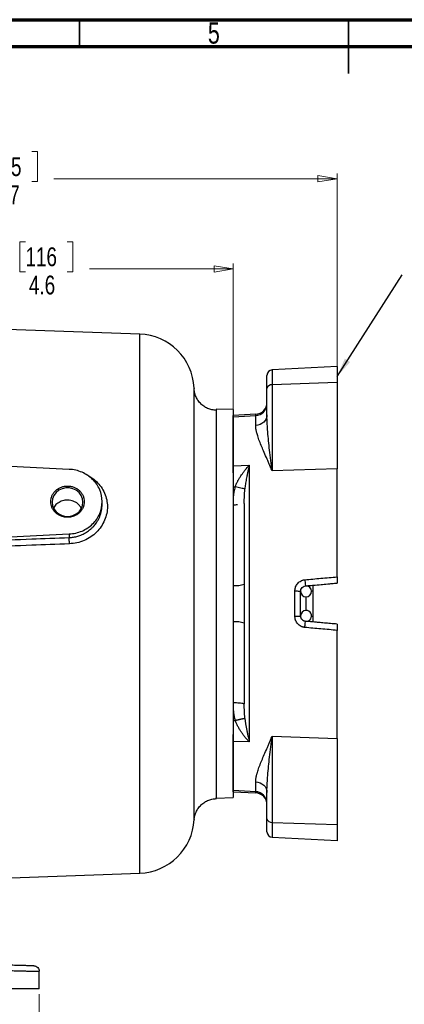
# Model space of a CAD drawing. Header units: inches. Extents: x 0.6 to 16.3, y 0.2 to 11.5.
# Tile 11 of 23: x 6.1 to 8.9, y 4.3 to 11.5. Entities that reach past the tile are written whole.
import ezdxf

# ---------------------------------------------------------------- set-up
doc = ezdxf.new("R2010")
doc.units = ezdxf.units.IN
doc.header["$MEASUREMENT"] = 0
doc.styles.add('SLDTEXTSTYLE0', font='TXT', dxfattribs={"width": 0.75})
doc.dimstyles.new('SLDDIMSTYLE0', dxfattribs={"dimtxt": 0.137795, "dimasz": 0.14, "dimexe": 0, "dimexo": 0.0625, "dimgap": 0.034449, "dimtad": 0, "dimdec": 1, "dimlfac": 1.5, "dimrnd": 1e-09, "dimzin": 12, "dimdsep": 46, "dimtxsty": 'SLDTEXTSTYLE0', "dimblk1": 'CLOSED', "dimblk2": 'CLOSED', "dimsah": 1, "dimcen": 0.09, "dimadec": 0, "dimazin": 3, "dimtfac": 1, "dimtdec": 1, "dimtofl": 0, "dimtmove": 0, "dimatfit": 3, "dimldrblk": 'CLOSED', "dimfxl": 0, "dimfrac": 2, "dimtolj": 1, "dimtzin": 12, "dimarcsym": 0})
doc.dimstyles.new('SLDDIMSTYLE2', dxfattribs={"dimtxt": 0.137795, "dimasz": 0.14, "dimexe": 0, "dimexo": 0.0625, "dimgap": 0.034449, "dimtad": 0, "dimdec": 1, "dimlfac": 1.5, "dimrnd": 1e-09, "dimzin": 12, "dimdsep": 46, "dimtxsty": 'SLDTEXTSTYLE0', "dimblk1": 'CLOSED', "dimblk2": 'CLOSED', "dimsah": 1, "dimcen": 0.09, "dimadec": 0, "dimazin": 3, "dimtfac": 1, "dimtofl": 0, "dimtmove": 0, "dimatfit": 3, "dimldrblk": 'CLOSED', "dimfxl": 0, "dimfrac": 2, "dimtolj": 1, "dimtzin": 12, "dimarcsym": 0})
doc.dimstyles.new('SLDDIMSTYLE3', dxfattribs={"dimtxt": 0.18, "dimasz": 0.14, "dimexe": 0, "dimexo": 0.0625, "dimgap": 0, "dimtad": 0, "dimtih": 1, "dimtoh": 1, "dimdec": 0, "dimrnd": 1e-09, "dimzin": 0, "dimdsep": 46, "dimtxsty": 'Standard', "dimsah": 1, "dimcen": 0.09, "dimadec": 0, "dimazin": 0, "dimtfac": 0.14, "dimtdec": 0, "dimtofl": 0, "dimtmove": 0, "dimatfit": 3, "dimfxl": 0, "dimfrac": 2, "dimtolj": 1, "dimtzin": 0, "dimarcsym": 0})

# ---------------------------------------------------------------- blocks, each defined once
blk = doc.blocks.new('_Closed')
at = {"color": 0, "linetype": 'ByBlock', "lineweight": -2}
for p, q in [((-1, 0.166667), (0, 0)), ((-1, 0.166667), (-1, -0.166667)), ((0, 0), (-1, -0.166667)), ((0, 0), (-1, 0))]:
    blk.add_line(p, q, dxfattribs=at)
blk = doc.blocks.new('_D')
at = {"color": 7, "linetype": 'Continuous', "lineweight": 0}
for p, q in [((6.1006, 9.8726), (6.0586, 9.8726)), ((6.0586, 9.8726), (6.0586, 9.6538)), ((6.4061, 9.8726), (6.448, 9.8726)), ((6.448, 9.8726), (6.448, 9.6538)), ((4.5751, 9.6741), (5.9378, 9.6741)), ((6.0586, 9.6538), (6.1006, 9.6538)), ((6.448, 9.6538), (6.4061, 9.6538)), ((7.6204, 9.6741), (6.5689, 9.6741)), ((7.6204, 8.6332), (7.6204, 9.7135))]:
    blk.add_line(p, q, dxfattribs=at)
at = {"color": 7, "linetype": 'Continuous', "lineweight": 18, "xscale": 0.14, "yscale": 0.14, "rotation": 180.0000000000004}
blk.add_blockref('_Closed', (4.5751, 9.6741), dxfattribs=at)
at = {"color": 7, "linetype": 'Continuous', "lineweight": 18, "xscale": 0.14, "yscale": 0.14}
blk.add_blockref('_Closed', (7.6204, 9.6741), dxfattribs=at)
at = {"color": 7, "linetype": 'Continuous', "lineweight": 18, "char_height": 0.1378, "attachment_point": 1, "style": 'SLDTEXTSTYLE0'}
for s, insert in [('116', (6.1006, 9.8315)), ('4.6', (6.1261, 9.6253))]:
    blk.add_mtext(s, dxfattribs=dict(at, insert=insert))
blk = doc.blocks.new('_D_1')
at = {"color": 7, "linetype": 'Continuous', "lineweight": 0}
for p, q in [((5.8412, 10.5317), (5.7992, 10.5317)), ((5.7992, 10.5317), (5.7992, 10.3129)), ((6.1466, 10.5317), (6.1886, 10.5317)), ((6.1886, 10.5317), (6.1886, 10.3129)), ((4.5751, 9.8189), (4.5751, 10.3726)), ((8.3804, 8.8825), (8.3804, 10.3726)), ((4.5751, 10.3332), (5.6784, 10.3332)), ((5.7992, 10.3129), (5.8412, 10.3129)), ((6.1886, 10.3129), (6.1466, 10.3129)), ((8.3804, 10.3332), (6.3095, 10.3332))]:
    blk.add_line(p, q, dxfattribs=at)
at = {"color": 7, "linetype": 'Continuous', "lineweight": 18, "xscale": 0.14, "yscale": 0.14}
for p, rotation in [((4.5751, 10.3332), 179.9999999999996), ((8.3804, 10.3332), 359.9999999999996)]:
    blk.add_blockref('_Closed', p, dxfattribs=dict(at, rotation=rotation))
at = {"color": 7, "linetype": 'Continuous', "lineweight": 18, "char_height": 0.1378, "attachment_point": 1, "style": 'SLDTEXTSTYLE0'}
for s, insert in [('145', (5.8412, 10.4906)), ('5.7', (5.8667, 10.2844))]:
    blk.add_mtext(s, dxfattribs=dict(at, insert=insert))
blk = doc.blocks.new('_D_4')
at = {"color": 7, "linetype": 'Continuous', "lineweight": 0}
for p, q in [((2.9484, 4.3713), (2.9484, 4.0609)), ((6.2017, 4.3713), (6.2017, 4.0609)), ((5.3042, 4.2987), (5.2623, 4.2987)), ((5.2623, 4.2987), (5.2623, 4.08)), ((5.6097, 4.2987), (5.6517, 4.2987)), ((5.6517, 4.2987), (5.6517, 4.08)), ((2.9484, 4.1002), (5.1414, 4.1002)), ((5.2623, 4.08), (5.3042, 4.08)), ((5.6517, 4.08), (5.6097, 4.08)), ((6.2017, 4.1002), (5.7725, 4.1002))]:
    blk.add_line(p, q, dxfattribs=at)
at = {"color": 7, "linetype": 'Continuous', "lineweight": 18, "xscale": 0.14, "yscale": 0.14, "rotation": 180.0000000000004}
blk.add_blockref('_Closed', (2.9484, 4.1002, 0.1843), dxfattribs=at)
at = {"color": 7, "linetype": 'Continuous', "lineweight": 18, "xscale": 0.14, "yscale": 0.14}
blk.add_blockref('_Closed', (6.2017, 4.1002, 0.1843), dxfattribs=at)
at = {"color": 7, "linetype": 'Continuous', "lineweight": 18, "char_height": 0.1378, "attachment_point": 1, "style": 'SLDTEXTSTYLE0'}
for s, insert in [('124', (5.3042, 4.2576)), ('4.9', (5.3297, 4.0514))]:
    blk.add_mtext(s, dxfattribs=dict(at, insert=insert))

msp = doc.modelspace()

# ---------------------------------------------------------------- linework, layer by layer
at = {"color": 7, "linetype": 'Continuous', "lineweight": 70}
for p, q in [((0.5906, 11.4961), (16.3386, 11.4961)), ((0.7874, 11.2992), (16.1417, 11.2992))]:
    msp.add_line(p, q, dxfattribs=at)
at = {"color": 7, "linetype": 'Continuous', "lineweight": 35}
for p, q in [((6.4961, 11.2992), (6.4961, 11.4961)), ((8.4646, 11.4961), (8.4646, 11.1024)), ((8.4646, 11.2992), (8.4646, 11.4961))]:
    msp.add_line(p, q, dxfattribs=at)
at = {"color": 7, "linetype": 'Continuous', "lineweight": 25}
for p, q in [((6.9362, 9.198), (4.5751, 9.2804)), ((8.3804, 8.9607), (7.905, 8.9357)), ((7.905, 8.9357), (7.905, 8.8263)), ((8.3804, 8.9607), (8.3804, 8.8431)), ((7.8671, 8.6077), (7.8671, 8.7994)), ((8.3804, 8.8431), (7.905, 8.8263)), ((7.905, 8.8263), (7.905, 8.1968)), ((8.3804, 8.8431), (8.3804, 8.2136)), ((7.6205, 8.6452), (7.4951, 8.6496)), ((7.6204, 8.6452), (7.6204, 7.2271)), ((7.7849, 8.611), (7.6204, 8.6024)), ((7.6204, 8.5938), (7.6204, 8.6024)), ((7.6204, 8.5938), (7.7849, 8.6021)), ((7.6204, 8.2344), (7.6204, 8.5938)), ((7.7849, 8.5291), (7.7849, 8.6021)), ((6.4217, 8.2087), (4.5751, 8.299)), ((7.6204, 8.2344), (7.7383, 8.2388)), ((7.6204, 8.1842), (7.6204, 8.2344)), ((7.7383, 8.2388), (7.7383, 6.2154)), ((8.3804, 8.2136), (7.905, 8.1968)), ((8.3804, 7.4228), (8.3804, 8.2136)), ((7.6204, 8.0813), (7.6345, 8.0814)), ((6.6617, 7.9507), (6.6617, 7.9725)), ((7.6991, 7.9591), (7.7004, 7.9599)), ((7.7004, 7.9599), (7.701, 7.9717)), ((4.9555, 7.6646), (6.4217, 7.7363)), ((6.4217, 7.7363), (6.4217, 7.7104)), ((8.2037, 7.3616), (8.2037, 7.3215)), ((8.0716, 7.1345), (8.0716, 7.3197)), ((8.1537, 7.1771), (8.1537, 7.2771)), ((8.2037, 7.3215), (8.2037, 7.1327)), ((8.2037, 7.1327), (8.2037, 7.0926)), ((8.3804, 6.2406), (8.3804, 7.0314)), ((7.6975, 6.496), (7.7004, 6.4943)), ((7.701, 6.4813), (7.7004, 6.4943)), ((7.6204, 6.3728), (7.6345, 6.3728)), ((7.6204, 6.2198), (7.6204, 6.2699)), ((7.6204, 5.8604), (7.6204, 6.2198)), ((7.7383, 6.2154), (7.6204, 6.2198)), ((7.905, 6.2574), (8.3804, 6.2406)), ((7.905, 6.2574), (7.905, 5.6279)), ((8.3804, 6.2406), (8.3804, 5.6111)), ((7.7849, 5.8521), (7.7849, 5.9251)), ((7.7849, 5.8521), (7.6204, 5.8604)), ((7.6204, 5.8518), (7.6204, 5.8604)), ((7.6204, 5.8518), (7.7849, 5.8432)), ((7.8671, 5.6548), (7.8671, 5.8465)), ((7.4951, 5.8046), (7.6205, 5.809)), ((7.905, 5.6279), (8.3804, 5.6111)), ((7.905, 5.6279), (7.905, 5.5184)), ((8.3804, 5.6111), (8.3804, 5.4935)), ((8.3804, 5.4935), (7.905, 5.5184)), ((5.9269, 5.221), (6.9362, 5.2562)), ((6.2017, 4.4107), (6.2017, 4.5388))]:
    msp.add_line(p, q, dxfattribs=at)
at = {"color": 8, "linetype": 'Continuous', "lineweight": 25}
for p, q in [((6.9362, 7.2271), (6.9362, 9.198)), ((7.7849, 8.6021), (7.7849, 8.611)), ((7.701, 7.9717), (7.7055, 8.066)), ((8.1936, 7.3206), (8.2037, 7.3215)), ((6.9362, 5.2562), (6.9362, 7.2271)), ((8.2037, 7.1327), (8.1936, 7.1336)), ((7.7055, 6.3882), (7.701, 6.4813)), ((7.7849, 5.8432), (7.7849, 5.8521))]:
    msp.add_line(p, q, dxfattribs=at)
at = {"color": 7, "linetype": 'Continuous', "lineweight": 25, "flags": 128}
msp.add_lwpolyline([(6.296, 7.9689), (6.2993, 7.9438), (6.3089, 7.9202), (6.3243, 7.8993), (6.3446, 7.8826), (6.3685, 7.8708), (6.3949, 7.8647), (6.422, 7.8647), (6.4483, 7.8708), (6.4723, 7.8826), (6.4925, 7.8993), (6.5079, 7.9202), (6.5175, 7.9438), (6.5208, 7.9689), (6.5175, 7.994), (6.5079, 8.0177), (6.4925, 8.0385), (6.4723, 8.0553), (6.4483, 8.067), (6.422, 8.0731), (6.3949, 8.0731), (6.3685, 8.067), (6.3446, 8.0553), (6.3243, 8.0385), (6.3089, 8.0177), (6.2993, 7.994), (6.296, 7.9689)], dxfattribs=at)
at = {"color": 7, "linetype": 'Continuous', "lineweight": 25}
for centre, radius, start, end in [((6.9217, 8.7849), 0.4133, 2.45154, 88), ((7.9071, 8.8958), 0.04, 93, 180), ((7.9009, 8.7919), 0.0347, 83.29645, 167.44555), ((7.7804, 8.6976), 0.0867, 273, 0), ((7.7823, 8.6868), 0.0847, 271.75685, 358.87082), ((7.6391, 7.5389), 0.1797, 264.03754, 289.95322), ((8.1537, 7.3171), 0.04, 180, 90), ((8.1537, 7.3171), 0.04, 90, 95), ((8.1537, 7.1371), 0.04, 90, 180), ((8.1537, 7.1371), 0.04, 265, 90), ((7.6391, 6.9153), 0.1797, 70.04678, 95.96246), ((7.7823, 5.7674), 0.0847, 1.12918, 88.24315), ((7.7804, 5.7566), 0.0867, 0, 87), ((6.9217, 5.6693), 0.4133, 272, 356.99187), ((7.9009, 5.6623), 0.0347, 192.55445, 276.70355), ((7.9071, 5.5584), 0.04, 180, 267)]:
    msp.add_arc(centre, radius, start, end, dxfattribs=at)
for points, knots in [([(7.8671, 8.7994), (7.8671, 8.8015), (7.8671, 8.8058), (7.8671, 8.8119), (7.8671, 8.8179), (7.8671, 8.8237), (7.8671, 8.8292), (7.8671, 8.8346), (7.8671, 8.8443), (7.8671, 8.8571), (7.8671, 8.8711), (7.8671, 8.8822), (7.8671, 8.8888), (7.8671, 8.8924), (7.8671, 8.8944), (7.8671, 8.8956), (7.8671, 8.8957), (7.8671, 8.8958)], [0, 0, 0, 0, 0.035415, 0.070752, 0.10604, 0.141311, 0.176596, 0.211924, 0.247326, 0.37364, 0.500009, 0.626322, 0.752692, 0.81457, 0.876305, 0.93806, 1, 1, 1, 1]), ([(7.3345, 5.6476), (7.3345, 5.6476), (7.3345, 5.6466), (7.3345, 5.65), (7.3345, 5.657), (7.3345, 5.6687), (7.3345, 5.6817), (7.3345, 5.6947), (7.3345, 5.7078), (7.3345, 5.724), (7.3345, 5.7439), (7.3345, 5.768), (7.3345, 5.7949), (7.3345, 5.8228), (7.3345, 5.8492), (7.3345, 5.8733), (7.3345, 5.8946), (7.3345, 5.9115), (7.3345, 5.9251), (7.3345, 5.9368), (7.3345, 5.9493), (7.3345, 5.9625), (7.3345, 5.9766), (7.3345, 5.9915), (7.3345, 6.0063), (7.3345, 6.0233), (7.3345, 6.0415), (7.3345, 6.0628), (7.3346, 6.086), (7.3346, 6.127), (7.3346, 6.184), (7.3346, 6.2548), (7.3346, 6.3222), (7.3346, 6.3907), (7.3346, 6.4639), (7.3346, 6.5431), (7.3346, 6.6046), (7.3346, 6.6468), (7.3346, 6.6686), (7.3346, 6.692), (7.3346, 6.717), (7.3346, 6.7437), (7.3346, 6.7812), (7.3345, 6.8247), (7.3345, 6.8691), (7.3345, 6.9111), (7.3345, 6.9616), (7.3345, 7.0234), (7.3345, 7.0915), (7.3345, 7.1592), (7.3345, 7.2331), (7.3345, 7.3105), (7.3345, 7.3911), (7.3346, 7.483), (7.3346, 7.5792), (7.3347, 7.6759), (7.3347, 7.7573), (7.3347, 7.8343), (7.3347, 7.9106), (7.3347, 7.9892), (7.3347, 8.0651), (7.3347, 8.139), (7.3347, 8.2038), (7.3346, 8.2733), (7.3346, 8.3348), (7.3345, 8.3913), (7.3345, 8.4332), (7.3345, 8.4717), (7.3345, 8.5081), (7.3345, 8.5424), (7.3345, 8.5748), (7.3345, 8.6054), (7.3345, 8.6339), (7.3345, 8.661), (7.3345, 8.6915), (7.3346, 8.7228), (7.3346, 8.7518), (7.3347, 8.7748), (7.3347, 8.7908), (7.3347, 8.7997), (7.3347, 8.8009), (7.3347, 8.8013)], [0, 0, 0, 0, 0.000214, 0.018478, 0.036269, 0.053587, 0.069009, 0.078326, 0.088719, 0.100186, 0.112727, 0.126345, 0.140789, 0.153672, 0.164994, 0.174753, 0.182951, 0.189586, 0.193553, 0.197704, 0.202038, 0.206555, 0.211255, 0.216138, 0.221204, 0.225532, 0.23224, 0.238035, 0.244886, 0.252794, 0.273605, 0.292205, 0.308597, 0.324635, 0.342321, 0.360475, 0.379098, 0.383536, 0.3883, 0.39339, 0.398806, 0.404548, 0.410616, 0.422834, 0.432154, 0.438574, 0.449137, 0.463602, 0.476741, 0.490975, 0.505003, 0.521838, 0.538234, 0.554413, 0.578504, 0.598127, 0.615593, 0.630904, 0.64866, 0.66664, 0.684845, 0.702385, 0.720687, 0.734022, 0.757145, 0.771546, 0.783576, 0.795533, 0.80843, 0.820301, 0.832233, 0.845117, 0.857344, 0.869518, 0.883446, 0.904448, 0.925127, 0.946443, 0.968075, 0.989079, 1, 1, 1, 1]), ([(7.4972, 8.6404), (7.4863, 8.6413), (7.4644, 8.6431), (7.433, 8.6538), (7.4042, 8.6698), (7.3792, 8.6912), (7.359, 8.7173), (7.3444, 8.7467), (7.336, 8.7752), (7.335, 8.7937), (7.3346, 8.8013)], [0, 0, 0, 0, 0.130307, 0.260626, 0.390742, 0.520466, 0.650115, 0.779857, 0.909494, 1, 1, 1, 1]), ([(7.3347, 8.8026), (7.3347, 8.8027), (7.3347, 8.8034), (7.3347, 8.802), (7.3347, 8.8007)], [0, 0, 0, 0, 0.031214, 1, 1, 1, 1]), ([(7.4951, 8.6456), (7.4951, 8.6409), (7.4951, 8.6305), (7.4951, 8.5489), (7.4951, 8.4177), (7.4951, 8.2394), (7.4951, 8.0225), (7.4951, 7.775), (7.4951, 7.5064), (7.4951, 7.2271), (7.4951, 6.9478), (7.4951, 6.6792), (7.4951, 6.4317), (7.4951, 6.2147), (7.4951, 6.037), (7.4951, 5.9034), (7.4951, 5.8267), (7.4951, 5.7955), (7.4951, 5.8058), (7.4951, 5.8064)], [0, 0, 0, 0, 0.053711, 0.116521, 0.17933, 0.24214, 0.30495, 0.367759, 0.430569, 0.493378, 0.556188, 0.618997, 0.681807, 0.744617, 0.807426, 0.870236, 0.933045, 0.995855, 1, 1, 1, 1]), ([(7.905, 8.1968), (7.8986, 8.2489), (7.8922, 8.3001), (7.8813, 8.3948), (7.8766, 8.4389), (7.8709, 8.5085), (7.8692, 8.5347), (7.8674, 8.5764), (7.8671, 8.5922), (7.8671, 8.6077)], [0, 0, 0, 0, 0.841737, 0.841737, 1.600487, 1.600487, 2.074705, 2.074705, 2.371091, 2.371091, 2.371091, 2.371091]), ([(7.905, 8.1968), (7.9029, 8.2017), (7.899, 8.211), (7.8934, 8.2242), (7.8883, 8.2361), (7.8814, 8.2521), (7.873, 8.2717), (7.8589, 8.3042), (7.8426, 8.3417), (7.8243, 8.3853), (7.8089, 8.4249), (7.7988, 8.4547), (7.7932, 8.4747), (7.7902, 8.4869), (7.7878, 8.4984), (7.7862, 8.5092), (7.7851, 8.5194), (7.785, 8.5259), (7.7849, 8.5291)], [0, 0, 0, 0, 0.035794, 0.068593, 0.098396, 0.125208, 0.190635, 0.250461, 0.382898, 0.500703, 0.63128, 0.750725, 0.795667, 0.839218, 0.8814, 0.922239, 0.961762, 1, 1, 1, 1]), ([(6.4217, 7.7363), (6.4537, 7.7379), (6.4854, 7.7452), (6.5436, 7.7702), (6.5701, 7.788), (6.6142, 7.8314), (6.6318, 7.8571), (6.6556, 7.9127), (6.6617, 7.9426), (6.6617, 8.0024), (6.6556, 8.0323), (6.6318, 8.0879), (6.6142, 8.1136), (6.5701, 8.157), (6.5436, 8.1748), (6.4854, 8.1998), (6.4537, 8.2071), (6.4217, 8.2087)], [0, 0, 0, 0, 0.125, 0.125, 0.25, 0.25, 0.375, 0.375, 0.5, 0.5, 0.625, 0.625, 0.75, 0.75, 0.875, 0.875, 1, 1, 1, 1]), ([(7.6345, 8.0814), (7.6355, 8.0838), (7.6374, 8.0887), (7.6405, 8.0959), (7.6438, 8.1033), (7.6474, 8.1108), (7.6513, 8.1185), (7.6577, 8.1305), (7.6674, 8.1472), (7.6803, 8.1671), (7.6943, 8.1868), (7.7065, 8.2026), (7.7177, 8.216), (7.7275, 8.2273), (7.7346, 8.2348), (7.7383, 8.2388)], [0, 0, 0, 0, 0.037862, 0.076866, 0.117034, 0.158384, 0.200934, 0.244699, 0.363672, 0.493521, 0.612913, 0.745938, 0.819215, 0.903887, 1, 1, 1, 1]), ([(7.7383, 8.2388), (7.7375, 8.2355), (7.736, 8.2292), (7.7337, 8.2196), (7.7315, 8.2105), (7.7295, 8.2016), (7.7276, 8.1932), (7.7259, 8.1851), (7.7243, 8.1775), (7.7228, 8.1703), (7.7214, 8.1635), (7.7193, 8.1526), (7.7164, 8.1376), (7.713, 8.1184), (7.7101, 8.1001), (7.7076, 8.0828), (7.7062, 8.0715), (7.7055, 8.066)], [0, 0, 0, 0, 0.064218, 0.125355, 0.183406, 0.23837, 0.290247, 0.339036, 0.384739, 0.427357, 0.466894, 0.503351, 0.616858, 0.723261, 0.822571, 0.914808, 1, 1, 1, 1]), ([(6.5642, 8.1581), (6.5689, 8.1558), (6.5896, 8.1455), (6.6206, 8.1195), (6.6552, 8.0808), (6.6804, 8.0359), (6.6965, 7.9873), (6.7021, 7.9366), (6.6969, 7.8854), (6.6808, 7.8356), (6.6554, 7.789), (6.621, 7.7478), (6.579, 7.7133), (6.5306, 7.6872), (6.4779, 7.6693), (6.4409, 7.6659), (6.4224, 7.6643)], [0, 0, 0, 0, 0.021973, 0.096799, 0.171375, 0.246767, 0.322088, 0.396389, 0.470724, 0.546211, 0.621565, 0.696302, 0.771769, 0.847624, 0.923636, 1, 1, 1, 1]), ([(6.286, 7.9725), (6.286, 7.9655), (6.2874, 7.9512), (6.294, 7.9299), (6.3053, 7.9094), (6.3212, 7.8911), (6.3408, 7.8763), (6.3626, 7.8658), (6.3853, 7.8596), (6.4084, 7.8576), (6.4315, 7.8596), (6.4543, 7.8658), (6.476, 7.8763), (6.4956, 7.8911), (6.5115, 7.9094), (6.5227, 7.9297), (6.5294, 7.951), (6.5315, 7.9725), (6.5294, 7.994), (6.5227, 8.0153), (6.5115, 8.0356), (6.4956, 8.0539), (6.476, 8.0687), (6.4543, 8.0792), (6.4315, 8.0854), (6.4084, 8.0874), (6.3853, 8.0854), (6.3626, 8.0792), (6.3408, 8.0687), (6.3212, 8.0539), (6.3053, 8.0356), (6.2941, 8.0153), (6.2874, 7.994), (6.286, 7.9797), (6.286, 7.9725)], [0, 0, 0, 0, 0.029128, 0.060001, 0.092157, 0.124996, 0.157834, 0.189991, 0.220003, 0.249996, 0.280008, 0.310002, 0.342158, 0.374997, 0.407836, 0.439992, 0.470004, 0.499998, 0.53001, 0.560004, 0.59216, 0.624998, 0.657837, 0.689993, 0.720005, 0.749999, 0.780011, 0.810005, 0.842161, 0.875, 0.907838, 0.939995, 0.969993, 1, 1, 1, 1]), ([(6.4086, 7.984), (6.396, 7.983), (6.3706, 7.9812), (6.3375, 7.9637), (6.3153, 7.9439), (6.3093, 7.9286), (6.3076, 7.9244)], [0, 0, 0, 0, 0.294864, 0.589706, 0.885043, 1, 1, 1, 1]), ([(6.5081, 7.9243), (6.5044, 7.9313), (6.4951, 7.949), (6.4683, 7.9694), (6.4372, 7.9819), (6.4166, 7.9834), (6.4086, 7.984)], [0, 0, 0, 0, 0.202528, 0.505298, 0.807915, 1, 1, 1, 1]), ([(7.7001, 7.9584), (7.7001, 7.9609), (7.7003, 7.966), (7.7004, 7.9711), (7.7005, 7.9736)], [0, 0, 0, 0, 0.502624, 1, 1, 1, 1]), ([(7.7004, 7.9599), (7.7004, 7.7398), (7.7004, 7.486), (7.7004, 6.9682), (7.7004, 6.7143), (7.7004, 6.4943)], [0, 0, 0, 0, 0.5, 0.5, 1, 1, 1, 1]), ([(5.629, 7.6793), (5.6339, 7.6795), (5.6388, 7.6797), (5.7112, 7.6825), (5.7735, 7.685), (5.9354, 7.6913), (6.0348, 7.6952), (6.2317, 7.7029), (6.3262, 7.7066), (6.4217, 7.7104)], [0.97203523, 0.97203523, 0.97203523, 0.97203523, 0.97235189, 0.97235189, 0.97686125, 0.97686125, 0.98407622, 0.98407622, 0.98958433, 0.98958433, 0.98958433, 0.98958433]), ([(6.4224, 7.6643), (6.3269, 7.6606), (6.2324, 7.657), (6.0355, 7.6495), (5.9361, 7.6457), (5.7742, 7.6395), (5.7119, 7.6371), (5.6395, 7.6343), (5.6346, 7.6341), (5.6297, 7.6339)], [0.97203523, 0.97203523, 0.97203523, 0.97203523, 0.97754335, 0.97754335, 0.98475832, 0.98475832, 0.98926767, 0.98926767, 0.98958433, 0.98958433, 0.98958433, 0.98958433]), ([(8.1447, 7.4016), (8.1838, 7.4051), (8.2624, 7.4122), (8.341, 7.4192), (8.3804, 7.4228)], [0, 0, 0, 0, 0.498527, 1, 1, 1, 1]), ([(8.3804, 7.4228), (8.3804, 7.4199), (8.3804, 7.4171), (8.3804, 7.4114), (8.3804, 7.4085), (8.3804, 7.4003), (8.3804, 7.3952), (8.3804, 7.3866), (8.3804, 7.3831), (8.3804, 7.3796), (8.3804, 7.3787), (8.3804, 7.3774), (8.3804, 7.3771), (8.3804, 7.3771)], [0, 0, 0, 0, 0.125, 0.125, 0.25, 0.25, 0.5, 0.5, 0.75, 0.75, 0.875, 0.875, 1, 1, 1, 1]), ([(8.0716, 7.3197), (8.0717, 7.3211), (8.0717, 7.324), (8.0721, 7.3284), (8.0726, 7.3327), (8.0734, 7.337), (8.0744, 7.3412), (8.0756, 7.3454), (8.0782, 7.3529), (8.0833, 7.3633), (8.0923, 7.3755), (8.1033, 7.3858), (8.114, 7.3925), (8.1231, 7.3966), (8.1301, 7.399), (8.1373, 7.4007), (8.1422, 7.4013), (8.1447, 7.4016)], [0, 0, 0, 0, 0.036494, 0.07272, 0.108775, 0.144756, 0.180761, 0.216888, 0.253234, 0.379043, 0.504436, 0.629402, 0.753416, 0.815675, 0.87715, 0.938402, 1, 1, 1, 1]), ([(8.1137, 7.3171), (8.1137, 7.3196), (8.114, 7.322), (8.1152, 7.3284), (8.1165, 7.3321), (8.1212, 7.3413), (8.1255, 7.3461), (8.1364, 7.3539), (8.1433, 7.3563), (8.1503, 7.357)], [-0.4500012, -0.4500012, -0.4500012, -0.4500012, -0.2902508, -0.2902508, -0.1462504, -0.1462504, -0.0562502, -0.0562502, 0, 0, 0, 0]), ([(8.1503, 7.357), (8.1585, 7.3577), (8.1709, 7.3588), (8.1861, 7.3601), (8.1971, 7.3611), (8.2031, 7.3616), (8.2238, 7.3634), (8.2412, 7.3649), (8.2765, 7.368), (8.3002, 7.3701), (8.3371, 7.3733), (8.3548, 7.3749), (8.367, 7.3759), (8.3734, 7.3765), (8.3804, 7.3771)], [0, 0, 0, 0, 0.25, 0.375, 0.375, 0.5, 0.5, 0.75, 0.75, 0.875, 0.9375, 0.96875, 0.96875, 1, 1, 1, 1]), ([(7.6204, 7.2271), (7.6204, 7.1343), (7.6204, 7.0415), (7.6204, 6.8594), (7.6204, 6.7702), (7.6204, 6.5987), (7.6204, 6.5164), (7.6204, 6.3621), (7.6204, 6.29), (7.6204, 6.1587), (7.6204, 6.0995), (7.6204, 5.9964), (7.6204, 5.9525), (7.6204, 5.8814), (7.6204, 5.8543), (7.6204, 5.8181), (7.6204, 5.809), (7.6204, 5.809)], [0, 0, 0, 0, 0.125, 0.125, 0.25, 0.25, 0.375, 0.375, 0.5, 0.5, 0.625, 0.625, 0.75, 0.75, 0.875, 0.875, 1, 1, 1, 1]), ([(8.0716, 7.1345), (8.0826, 7.1345), (8.0933, 7.1347), (8.1092, 7.1357), (8.1137, 7.1364), (8.1137, 7.1371)], [0, 0, 0, 0, 0.5, 0.5, 1, 1, 1, 1]), ([(8.1447, 7.0526), (8.1433, 7.0527), (8.1404, 7.053), (8.1362, 7.0538), (8.1321, 7.0547), (8.128, 7.0559), (8.124, 7.0573), (8.1201, 7.0589), (8.113, 7.0622), (8.1033, 7.0684), (8.0923, 7.0787), (8.0832, 7.0909), (8.0777, 7.1024), (8.0746, 7.112), (8.0729, 7.1194), (8.0718, 7.1269), (8.0717, 7.132), (8.0716, 7.1345)], [0, 0, 0, 0, 0.035535, 0.070816, 0.105946, 0.141034, 0.176186, 0.211509, 0.247108, 0.370973, 0.495821, 0.621335, 0.747303, 0.810895, 0.873864, 0.936727, 1, 1, 1, 1]), ([(8.1503, 7.0972), (8.1497, 7.0973), (8.1486, 7.0974), (8.1469, 7.0977), (8.1451, 7.098), (8.1432, 7.0985), (8.141, 7.0991), (8.1385, 7.1), (8.1357, 7.1014), (8.1324, 7.1033), (8.1282, 7.1058), (8.1247, 7.1094), (8.1218, 7.113), (8.1195, 7.1164), (8.1171, 7.1204), (8.1153, 7.1254), (8.114, 7.131), (8.1138, 7.135), (8.1137, 7.1371)], [0, 0, 0, 0, 0.027463, 0.055962, 0.086453, 0.119894, 0.157328, 0.200848, 0.252789, 0.31541, 0.3921, 0.499112, 0.561377, 0.630666, 0.707419, 0.796963, 0.896279, 1, 1, 1, 1]), ([(8.3804, 7.0771), (8.3646, 7.0785), (8.3479, 7.0799), (8.3163, 7.0827), (8.3015, 7.084), (8.2794, 7.0859), (8.272, 7.0866), (8.2528, 7.0883), (8.2409, 7.0893), (8.2102, 7.092), (8.1913, 7.0936), (8.1637, 7.0961), (8.1571, 7.0966), (8.1503, 7.0972)], [1.03058035, 1.03058035, 1.03058035, 1.03058035, 1.03257386, 1.03257386, 1.03434061, 1.03434061, 1.03544483, 1.03544483, 1.03765326, 1.03765326, 1.04118675, 1.04118675, 1.04224833, 1.04224833, 1.04224833, 1.04224833]), ([(8.3804, 7.0771), (8.3804, 7.0771), (8.3804, 7.0768), (8.3804, 7.0755), (8.3804, 7.0746), (8.3804, 7.071), (8.3804, 7.0676), (8.3804, 7.0612), (8.3804, 7.0588), (8.3804, 7.0537), (8.3804, 7.0511), (8.3804, 7.0456), (8.3804, 7.0428), (8.3804, 7.0371), (8.3804, 7.0343), (8.3804, 7.0314)], [0, 0, 0, 0, 0.125, 0.125, 0.25, 0.25, 0.5, 0.5, 0.625, 0.625, 0.75, 0.75, 0.875, 0.875, 1, 1, 1, 1]), ([(8.3804, 7.0314), (8.341, 7.035), (8.2624, 7.042), (8.1838, 7.0491), (8.1447, 7.0526)], [0, 0, 0, 0, 0.501473, 1, 1, 1, 1]), ([(7.7005, 6.4802), (7.7003, 6.4829), (7.7, 6.4882), (7.6993, 6.4934), (7.6989, 6.4961)], [0, 0, 0, 0, 0.494042, 1, 1, 1, 1]), ([(7.6204, 6.4523), (7.6207, 6.4491), (7.6213, 6.4422), (7.6226, 6.4316), (7.6243, 6.4191), (7.6263, 6.4074), (7.6288, 6.395), (7.6313, 6.3841), (7.6335, 6.3762), (7.6345, 6.3728)], [0, 0, 0, 0, 0.121688, 0.254327, 0.397849, 0.588054, 0.695707, 0.86729, 1, 1, 1, 1]), ([(7.6345, 6.3728), (7.636, 6.3732), (7.6389, 6.374), (7.6433, 6.3752), (7.6475, 6.3763), (7.6515, 6.3774), (7.6554, 6.3784), (7.6592, 6.3793), (7.6628, 6.3802), (7.6662, 6.381), (7.6695, 6.3818), (7.6726, 6.3825), (7.6756, 6.3831), (7.6784, 6.3838), (7.681, 6.3843), (7.6835, 6.3848), (7.6859, 6.3853), (7.6881, 6.3857), (7.6901, 6.3861), (7.692, 6.3864), (7.6938, 6.3867), (7.6954, 6.387), (7.697, 6.3872), (7.6984, 6.3874), (7.6997, 6.3876), (7.7009, 6.3877), (7.702, 6.3879), (7.703, 6.388), (7.7039, 6.3881), (7.7047, 6.3881), (7.7053, 6.3882), (7.7055, 6.3882)], [0, 0, 0, 0, 0.049524, 0.097977, 0.145363, 0.191679, 0.236923, 0.281091, 0.324179, 0.366185, 0.407108, 0.446948, 0.485708, 0.523391, 0.560002, 0.595542, 0.630012, 0.663413, 0.695743, 0.727002, 0.757188, 0.7863, 0.814339, 0.841303, 0.867193, 0.892008, 0.915751, 0.93842, 0.960018, 0.980544, 1, 1, 1, 1]), ([(7.7383, 6.2154), (7.7364, 6.2175), (7.7326, 6.2214), (7.7272, 6.2274), (7.7221, 6.2332), (7.7174, 6.2387), (7.713, 6.2439), (7.7051, 6.2535), (7.6943, 6.2674), (7.6803, 6.2871), (7.6674, 6.307), (7.657, 6.3249), (7.6493, 6.3395), (7.6438, 6.3508), (7.6389, 6.3618), (7.636, 6.3692), (7.6345, 6.3728)], [0, 0, 0, 0, 0.049496, 0.096124, 0.13989, 0.1808, 0.218861, 0.254077, 0.387021, 0.506485, 0.636264, 0.755314, 0.820634, 0.883148, 0.942915, 1, 1, 1, 1]), ([(7.7055, 6.3882), (7.7059, 6.3848), (7.7068, 6.3779), (7.7082, 6.3674), (7.7098, 6.3566), (7.7115, 6.3453), (7.7134, 6.3337), (7.7155, 6.3218), (7.7177, 6.3095), (7.7202, 6.2969), (7.7229, 6.2834), (7.726, 6.2685), (7.7296, 6.252), (7.7338, 6.234), (7.7368, 6.2218), (7.7383, 6.2154)], [0, 0, 0, 0, 0.052451, 0.107641, 0.165579, 0.226271, 0.289723, 0.355939, 0.424922, 0.496673, 0.572574, 0.660846, 0.761507, 0.874562, 1, 1, 1, 1]), ([(7.7849, 5.9251), (7.785, 5.927), (7.785, 5.9308), (7.7854, 5.9367), (7.786, 5.9428), (7.7868, 5.9492), (7.7879, 5.9557), (7.7892, 5.9625), (7.7908, 5.9696), (7.7925, 5.977), (7.7946, 5.9846), (7.7994, 6.0013), (7.8089, 6.0293), (7.8243, 6.0689), (7.8426, 6.1125), (7.8589, 6.15), (7.873, 6.1825), (7.8831, 6.2059), (7.8939, 6.231), (7.9011, 6.2481), (7.905, 6.2574)], [0, 0, 0, 0, 0.02279, 0.046038, 0.069752, 0.093938, 0.118601, 0.143748, 0.169384, 0.195515, 0.222145, 0.249279, 0.36872, 0.499301, 0.617101, 0.749541, 0.809364, 0.874795, 0.931406, 1, 1, 1, 1]), ([(7.8671, 5.8465), (7.8671, 5.862), (7.8674, 5.8778), (7.8692, 5.9195), (7.8709, 5.9457), (7.8766, 6.0153), (7.8813, 6.0593), (7.8922, 6.1541), (7.8986, 6.2053), (7.905, 6.2574)], [-0.002717, -0.002717, -0.002717, -0.002717, 0.293669, 0.293669, 0.767887, 0.767887, 1.526637, 1.526637, 2.368374, 2.368374, 2.368374, 2.368374]), ([(7.3354, 5.6482), (7.3357, 5.6528), (7.3367, 5.6684), (7.3445, 5.6942), (7.359, 5.7239), (7.3791, 5.7501), (7.4042, 5.7717), (7.433, 5.7879), (7.4643, 5.7987), (7.4863, 5.8005), (7.4972, 5.8014)], [0, 0, 0, 0, 0.057032, 0.191989, 0.326907, 0.46153, 0.596004, 0.730674, 0.865391, 1, 1, 1, 1]), ([(7.8671, 5.5584), (7.8671, 5.5584), (7.8671, 5.5585), (7.8671, 5.5589), (7.8671, 5.5595), (7.8671, 5.5604), (7.8671, 5.5615), (7.8671, 5.5629), (7.8671, 5.566), (7.8671, 5.572), (7.8671, 5.5831), (7.8671, 5.5971), (7.8671, 5.6111), (7.8671, 5.6235), (7.8671, 5.6333), (7.8671, 5.6437), (7.8671, 5.6511), (7.8671, 5.6548)], [0, 0, 0, 0, 0.035415, 0.070752, 0.10604, 0.141311, 0.176596, 0.211924, 0.247326, 0.37364, 0.500009, 0.626322, 0.752692, 0.81457, 0.876305, 0.93806, 1, 1, 1, 1]), ([(6.1628, 4.5788), (6.1628, 4.5788), (6.1627, 4.5788), (6.1623, 4.5788), (6.1617, 4.5788), (6.1609, 4.5788), (6.1595, 4.5789), (6.1579, 4.5789), (6.1549, 4.579), (6.1516, 4.5791), (6.147, 4.5792), (6.1419, 4.5793), (6.1342, 4.5795), (6.1233, 4.5798), (6.1106, 4.5801), (6.0961, 4.5805), (6.0743, 4.5811), (6.0536, 4.5816), (6.0362, 4.5821), (6.029, 4.5823), (6.0161, 4.5826), (5.9966, 4.5831), (5.9717, 4.5838), (5.9437, 4.5845), (5.9157, 4.5853), (5.8861, 4.586), (5.8572, 4.5867), (5.8256, 4.5876), (5.7934, 4.5885), (5.7675, 4.5891), (5.7507, 4.5896), (5.7394, 4.5899), (5.7203, 4.5904), (5.6933, 4.5911), (5.6584, 4.592), (5.6177, 4.5931), (5.5803, 4.594), (5.5496, 4.5948), (5.529, 4.5954), (5.507, 4.596), (5.4842, 4.5966), (5.4605, 4.5972), (5.436, 4.5978), (5.4194, 4.5982), (5.411, 4.5985)], [0, 0, 0, 0, 0.011978, 0.023674, 0.035149, 0.04645, 0.057615, 0.076506, 0.087112, 0.117042, 0.13107, 0.147386, 0.178117, 0.20921, 0.240636, 0.272364, 0.304361, 0.369005, 0.37714, 0.385284, 0.401599, 0.434312, 0.467106, 0.499942, 0.538017, 0.565573, 0.599237, 0.630883, 0.663576, 0.695556, 0.705781, 0.711591, 0.727563, 0.759299, 0.786018, 0.821834, 0.867158, 0.882921, 0.900871, 0.919472, 0.938708, 0.958558, 0.978998, 1, 1, 1, 1]), ([(5.412, 4.5585), (5.4172, 4.5584), (5.4274, 4.5581), (5.4428, 4.5577), (5.4581, 4.5573), (5.4733, 4.557), (5.4884, 4.5566), (5.5034, 4.5562), (5.5183, 4.5558), (5.5331, 4.5555), (5.5477, 4.5551), (5.5622, 4.5547), (5.5765, 4.5544), (5.5906, 4.554), (5.6045, 4.5537), (5.6183, 4.5534), (5.6318, 4.553), (5.6451, 4.5527), (5.6581, 4.5524), (5.6709, 4.5521), (5.6834, 4.5517), (5.6956, 4.5514), (5.7105, 4.5511), (5.7278, 4.5506), (5.7472, 4.5502), (5.7655, 4.5497), (5.7828, 4.5493), (5.7994, 4.5488), (5.8156, 4.5484), (5.8314, 4.548), (5.8513, 4.5475), (5.881, 4.5468), (5.9239, 4.5457), (5.9673, 4.5446), (6.0037, 4.5438), (6.029, 4.5432), (6.0486, 4.5427), (6.0636, 4.5423), (6.0771, 4.5419), (6.0925, 4.5415), (6.1103, 4.541), (6.1288, 4.5406), (6.1412, 4.5403), (6.1486, 4.5401), (6.1517, 4.54), (6.1557, 4.5399), (6.1603, 4.5398), (6.1653, 4.5397), (6.1705, 4.5396), (6.1756, 4.5394), (6.1803, 4.5393), (6.1844, 4.5392), (6.1883, 4.5391), (6.192, 4.539), (6.1953, 4.539), (6.1981, 4.5389), (6.2001, 4.5388), (6.2015, 4.5388), (6.2017, 4.5388), (6.2017, 4.5388)], [0, 0, 0, 0, 0.012192, 0.024358, 0.036493, 0.048588, 0.060636, 0.072631, 0.084565, 0.09643, 0.108218, 0.119923, 0.131535, 0.143048, 0.154452, 0.165741, 0.176907, 0.18794, 0.198835, 0.209581, 0.220173, 0.230602, 0.240861, 0.258681, 0.275898, 0.292472, 0.308432, 0.324072, 0.339438, 0.354526, 0.369334, 0.397241, 0.442141, 0.500036, 0.536237, 0.566864, 0.592513, 0.613769, 0.631333, 0.658485, 0.689761, 0.723871, 0.759517, 0.764015, 0.7708, 0.779714, 0.790551, 0.803074, 0.817031, 0.832164, 0.848234, 0.865076, 0.882663, 0.900863, 0.919574, 0.938756, 0.958446, 0.978778, 1, 1, 1, 1]), ([(6.2017, 4.4107), (6.2017, 4.4107), (6.1967, 4.4107), (6.1768, 4.4107), (6.1619, 4.4107), (6.1229, 4.4107), (6.0987, 4.4107), (6.0418, 4.4107), (6.0092, 4.4107), (5.9366, 4.4107), (5.8967, 4.4107), (5.8109, 4.4107), (5.7652, 4.4107), (5.6694, 4.4107), (5.6194, 4.4107), (5.5171, 4.4107), (5.4647, 4.4107), (5.412, 4.4107)], [0, 0, 0, 0, 0.125, 0.125, 0.25, 0.25, 0.375, 0.375, 0.5, 0.5, 0.625, 0.625, 0.75, 0.75, 0.875, 0.875, 1, 1, 1, 1])]:
    msp.add_open_spline(points, degree=3, knots=knots, dxfattribs=at)
for points in [[(7.8671, 8.6077), (7.8671, 8.5878), (7.8496, 8.548), (7.8068, 8.5301), (7.7849, 8.5291)], [(7.6345, 8.0814), (7.627, 8.0556), (7.6227, 8.0288), (7.6204, 8.0019)], [(7.7055, 8.066), (7.6992, 8.0664), (7.679, 8.0698), (7.6495, 8.0772), (7.6345, 8.0814)], [(6.4224, 7.6643), (6.4219, 7.6735), (6.4212, 7.6935), (6.4214, 7.7069), (6.4217, 7.7104)], [(8.1447, 7.4016), (8.1456, 7.3904), (8.1479, 7.367), (8.1498, 7.3569), (8.1503, 7.357)], [(8.0716, 7.3197), (8.0824, 7.3197), (8.1044, 7.3192), (8.1137, 7.3178), (8.1137, 7.3171)], [(8.1137, 7.1371), (8.1137, 7.1971), (8.1137, 7.2571), (8.1137, 7.3171)], [(8.1447, 7.0526), (8.1456, 7.0638), (8.1479, 7.0872), (8.1498, 7.0973), (8.1503, 7.0972)], [(7.7849, 5.9251), (7.8068, 5.9241), (7.8496, 5.9061), (7.8671, 5.8664), (7.8671, 5.8465)], [(6.1628, 4.5788), (6.1731, 4.5785), (6.1934, 4.5696), (6.2017, 4.5491), (6.2017, 4.5388)]]:
    msp.add_open_spline(points, degree=3, dxfattribs=at)
at = {"color": 8, "linetype": 'Continuous', "lineweight": 25}
for points, knots in [([(6.4217, 7.7104), (6.432, 7.7111), (6.453, 7.7126), (6.4843, 7.72), (6.5103, 7.7294), (6.5314, 7.7397), (6.5475, 7.749), (6.5629, 7.7596), (6.5779, 7.7715), (6.5949, 7.7875), (6.6097, 7.8045), (6.6236, 7.8238), (6.6343, 7.8416), (6.6478, 7.8702), (6.6593, 7.9065), (6.6609, 7.9365), (6.6617, 7.9507)], [0, 0, 0, 0, 0.0809972, 0.164396, 0.2502289, 0.2977351, 0.3486818, 0.3969543, 0.4451555, 0.5002702, 0.5825995, 0.6248968, 0.6913513, 0.7501217, 0.8823995, 1, 1, 1, 1]), ([(7.6204, 6.5041), (7.6365, 6.504), (7.6523, 6.5033), (7.6783, 6.5011), (7.6885, 6.4996), (7.6944, 6.4979)], [0, 0, 0, 0, 0.5, 0.5, 1, 1, 1, 1])]:
    msp.add_open_spline(points, degree=3, knots=knots, dxfattribs=at)
msp.add_open_spline([(7.6204, 7.9501), (7.6312, 7.9502), (7.6417, 7.9505), (7.6514, 7.9511)], degree=3, dxfattribs=at)

# ---------------------------------------------------------------- texts
at = {"color": 7, "linetype": 'Continuous', "lineweight": 0, "insert": (7.4787, 11.4774), "char_height": 0.1562, "attachment_point": 2, "style": 'SLDTEXTSTYLE0'}
msp.add_mtext('5', dxfattribs=at)

# ---------------------------------------------------------------- dimensions: what is measured, and where the dimension line sits
at = {"color": 7, "linetype": 'Continuous', "lineweight": 18}
for base, p1, p2, dimstyle, picture, middle in [((4.5751, 10.3332), (8.3804, 8.8431), (4.5751, 9.7795), 'SLDDIMSTYLE0', '_D_1', (5.9939, 10.3332)), ((7.6204, 9.6741), (4.5751, 9.7795), (7.6204, 8.5938), 'SLDDIMSTYLE0', '_D', (6.2533, 9.6741)), ((6.2017, 4.1002), (2.9484, 4.4107), (6.2017, 4.4107), 'SLDDIMSTYLE2', '_D_4', (5.457, 4.1002))]:
    dim = msp.add_linear_dim(base=base, p1=p1, p2=p2, dimstyle=dimstyle, dxfattribs=at)
    dim.commit()
    dim.dimension.update_dxf_attribs({"geometry": picture, "text_midpoint": middle, "dimtype": 160})

# ---------------------------------------------------------------- leaders
at = {"color": 7, "linetype": 'Continuous', "lineweight": 0}
msp.add_leader([(8.3804, 8.8874), (8.8561, 9.6312)], dimstyle='SLDDIMSTYLE3', dxfattribs=at)

doc.saveas('drawing.dxf')
